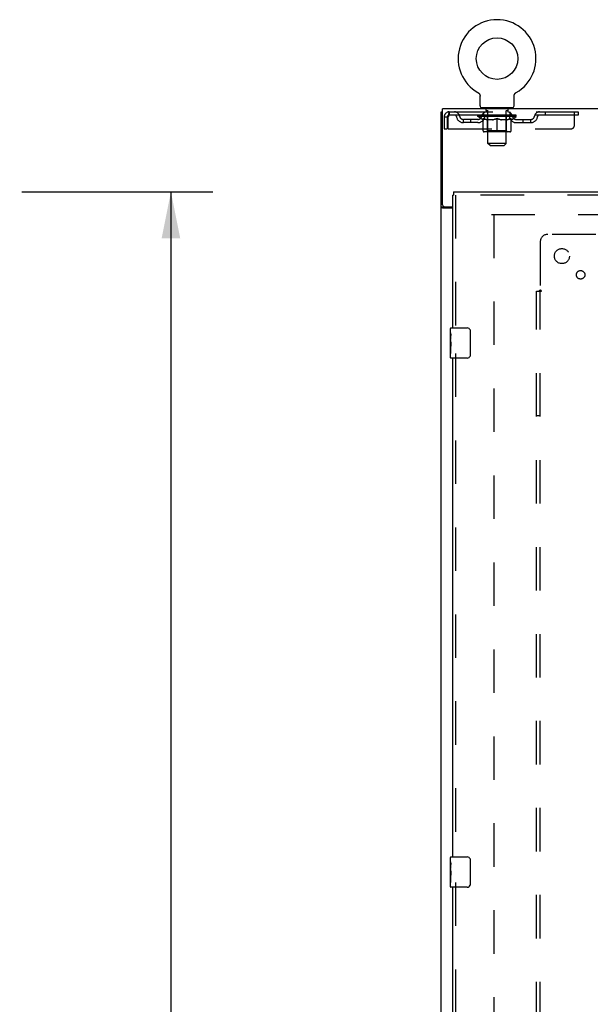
# Model space of a CAD drawing. Header units: inches. Extents: x 0 to 262, y 0 to 169.
# Tile 6 of 83: x 28 to 47, y 91 to 124. Entities that reach past the tile are written whole.
import ezdxf

# ---------------------------------------------------------------- set-up
doc = ezdxf.new("R2010")
doc.units = ezdxf.units.IN
doc.header["$LTSCALE"] = 14.384615
doc.header["$MEASUREMENT"] = 0
doc.linetypes.add('HIDDEN', pattern=[0.2, 0.1, -0.1])
doc.layers.get('0').update_dxf_attribs({"linetype": 'CONTINUOUS'})
for name, color, linetype in [('DEFAULT_2', 8, 'HIDDEN'), ('DIMENSIONS', 7, 'CONTINUOUS'), ('SECONDARY_LH_DOOR_ASSEMBLY', 7, 'CONTINUOUS'), ('SUBPANEL', 7, 'CONTINUOUS')]:
    doc.layers.add(name, color=color, linetype=linetype)
doc.styles.get("Standard").update_dxf_attribs({"font": 'arial.ttf'})
doc.dimstyles.new('DIMSTYLE_1', dxfattribs={"dimtxt": 1.153846, "dimasz": 1.538462, "dimexe": 0.09, "dimexo": 0.07, "dimgap": 0.0375, "dimtad": 0, "dimtih": 1, "dimtoh": 1, "dimzin": 4, "dimdsep": 46, "dimtxsty": 'Standard', "dimblk": '_FILLED', "dimblk1": '_FILLED', "dimblk2": '_FILLED', "dimcen": 0.09, "dimadec": 3, "dimazin": 1, "dimtfac": 1, "dimtdec": 3, "dimtofl": 0, "dimtmove": 0, "dimatfit": 3, "dimldrblk": '_FILLED', "dimfxl": 0, "dimtolj": 1, "dimtzin": 4, "dimarcsym": 0})

# ---------------------------------------------------------------- blocks, each defined once
blk = doc.blocks.new('_FILLED')
at = {"color": 0, "linetype": 'ByBlock'}
blk.add_solid([(0, 0), (-1, 0.2), (-1, -0.2)], dxfattribs=at)
blk = doc.blocks.new('*D11')
at = {"layer": 'DIMENSIONS', "color": 2, "linetype": 'Continuous'}
for p, q in [((28.131, 118.324), (34.451, 118.324)), ((33.066, 118.324), (33.066, 88.965)), ((33.066, 55.824), (33.066, 84.927)), ((28.131, 55.824), (34.451, 55.824))]:
    blk.add_line(p, q, dxfattribs=at)
at = {"layer": 'DIMENSIONS', "color": 2, "linetype": 'Continuous', "xscale": 1.5384615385, "yscale": 1.5384615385, "zscale": 1.5384615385}
for p, rotation in [((33.066, 118.324), 90), ((33.066, 55.824), 270)]:
    blk.add_blockref('_FILLED', p, dxfattribs=dict(at, rotation=rotation))
at = {"layer": 'DIMENSIONS', "color": 2, "linetype": 'Continuous', "insert": (33.066, 88.388), "char_height": 1.1538, "width": 5.9022, "attachment_point": 2, "line_spacing_factor": 0.9}
blk.add_mtext('62.50\\PDOORS', dxfattribs=at)

msp = doc.modelspace()

# ---------------------------------------------------------------- linework, layer by layer
at = {"color": 7, "linetype": 'Continuous'}
for p, q in [((43.221, 121.612), (43.225, 121.609)), ((43.221, 121.612), (43.221, 121.612)), ((43.222, 121.611), (43.224, 121.61)), ((43.225, 121.609), (43.23, 121.607)), ((43.23, 121.607), (43.234, 121.604)), ((43.234, 121.604), (43.238, 121.601)), ((43.238, 121.601), (43.242, 121.598)), ((43.242, 121.598), (43.246, 121.594)), ((43.246, 121.594), (43.25, 121.591)), ((43.249, 121.591), (43.253, 121.587)), ((43.253, 121.587), (43.257, 121.584)), ((43.256, 121.584), (43.26, 121.58)), ((43.26, 121.58), (43.263, 121.576)), ((43.263, 121.576), (43.266, 121.572)), ((43.266, 121.572), (43.269, 121.568)), ((43.269, 121.568), (43.272, 121.563)), ((43.272, 121.564), (43.275, 121.559)), ((43.274, 121.559), (43.277, 121.555)), ((43.277, 121.555), (43.279, 121.55)), ((43.279, 121.55), (43.281, 121.546)), ((43.281, 121.546), (43.283, 121.541)), ((43.283, 121.541), (43.285, 121.536)), ((43.285, 121.536), (43.287, 121.531)), ((43.287, 121.531), (43.288, 121.526)), ((43.288, 121.527), (43.29, 121.522)), ((43.29, 121.522), (43.291, 121.517)), ((43.291, 121.517), (43.292, 121.512)), ((43.292, 121.512), (43.293, 121.507)), ((43.293, 121.507), (43.293, 121.502)), ((44.419, 121.497), (44.42, 121.502)), ((44.419, 121.491), (44.419, 121.497)), ((44.419, 121.491), (44.419, 121.497)), ((44.419, 121.487), (44.419, 121.491)), ((44.42, 121.507), (44.421, 121.512)), ((44.42, 121.502), (44.42, 121.507)), ((44.421, 121.512), (44.422, 121.517)), ((44.422, 121.517), (44.423, 121.522)), ((44.423, 121.522), (44.424, 121.527)), ((44.424, 121.526), (44.426, 121.531)), ((44.426, 121.531), (44.428, 121.536)), ((44.427, 121.536), (44.429, 121.541)), ((44.429, 121.541), (44.431, 121.546)), ((44.431, 121.546), (44.433, 121.55)), ((44.433, 121.55), (44.436, 121.555)), ((44.436, 121.555), (44.438, 121.559)), ((44.438, 121.559), (44.441, 121.564)), ((44.441, 121.563), (44.444, 121.568)), ((44.444, 121.568), (44.447, 121.572)), ((44.447, 121.572), (44.45, 121.576)), ((44.45, 121.576), (44.453, 121.58)), ((44.453, 121.58), (44.456, 121.584)), ((44.456, 121.584), (44.46, 121.587)), ((44.46, 121.587), (44.463, 121.591)), ((44.463, 121.591), (44.467, 121.594)), ((44.467, 121.594), (44.471, 121.598)), ((44.471, 121.598), (44.475, 121.601)), ((44.475, 121.601), (44.479, 121.604)), ((44.479, 121.604), (44.483, 121.607)), ((44.483, 121.607), (44.487, 121.609)), ((44.483, 121.607), (44.484, 121.608)), ((44.487, 121.609), (44.492, 121.612)), ((44.489, 121.61), (44.49, 121.611)), ((43.294, 121.173), (43.294, 121.487)), ((44.419, 121.173), (44.419, 121.487)), ((42.002, 49.178), (42.002, 120.97)), ((42.002, 120.97), (42.054, 120.97)), ((42.054, 117.896), (42.054, 121.074)), ((119.7, 121.074), (42.054, 121.074)), ((43.356, 121.104), (43.356, 121.074)), ((44.356, 121.104), (43.356, 121.104)), ((44.356, 121.104), (44.356, 121.074)), ((42.106, 117.822), (42.002, 117.822)), ((42.377, 117.781), (42.072, 117.781)), ((42.117, 117.833), (42.377, 117.833))]:
    msp.add_line(p, q, dxfattribs=at)
at = {"color": 3, "linetype": 'Continuous'}
msp.add_line((42.106, 117.822), (42.106, 117.834), dxfattribs=at)
at = {"color": 7, "linetype": 'Continuous'}
for points in [[(43.293, 121.502), (43.294, 121.497), (43.294, 121.491), (43.294, 121.487)], [(42.072, 117.781), (42.07, 117.783), (42.068, 117.785), (42.065, 117.786), (42.062, 117.788), (42.058, 117.789), (42.054, 117.791), (42.05, 117.792), (42.046, 117.793), (42.042, 117.795), (42.038, 117.796), (42.034, 117.797), (42.03, 117.799), (42.026, 117.8), (42.023, 117.801), (42.02, 117.803), (42.017, 117.804), (42.014, 117.806), (42.011, 117.808), (42.009, 117.809), (42.007, 117.811), (42.006, 117.813), (42.005, 117.814), (42.004, 117.816), (42.003, 117.818), (42.003, 117.82), (42.002, 117.822)]]:
    msp.add_lwpolyline(points, dxfattribs=at)
at = {"color": 3, "linetype": 'Continuous'}
for points in [[(42.122, 117.807), (42.12, 117.808), (42.117, 117.809), (42.115, 117.811), (42.113, 117.812), (42.111, 117.813), (42.11, 117.815), (42.108, 117.816), (42.107, 117.818), (42.107, 117.819), (42.106, 117.821), (42.106, 117.822)], [(42.147, 117.781), (42.147, 117.783), (42.147, 117.785), (42.146, 117.787), (42.145, 117.789), (42.145, 117.791), (42.144, 117.792), (42.143, 117.794), (42.141, 117.795), (42.139, 117.797), (42.138, 117.798), (42.136, 117.8), (42.134, 117.801), (42.132, 117.802), (42.129, 117.803), (42.127, 117.805), (42.122, 117.807)]]:
    msp.add_lwpolyline(points, dxfattribs=at)
at = {"color": 7, "linetype": 'Continuous'}
msp.add_circle((43.856, 122.732), 0.688, dxfattribs=at)
for centre, radius, start, end in [((43.856, 122.732), 1.288, 299.5053, 240.4947), ((43.363, 121.173), 0.069, 180, 265), ((44.35, 121.173), 0.069, 275, 360), ((42.117, 117.896), 0.0625, 180, 270)]:
    msp.add_arc(centre, radius, start, end, dxfattribs=at)
at = {"layer": 'DEFAULT_2', "color": 8, "linetype": 'HIDDEN'}
for p, q in [((43.221, 121.612), (43.221, 121.612)), ((43.228, 121.608), (43.23, 121.607)), ((44.492, 121.612), (44.492, 121.612)), ((42.273, 120.97), (42.273, 120.866)), ((42.273, 120.97), (46.544, 120.97)), ((46.544, 120.866), (42.273, 120.866)), ((43.223, 120.819), (43.223, 120.866)), ((43.233, 120.859), (43.233, 120.866)), ((43.241, 120.856), (43.241, 120.859)), ((43.241, 120.856), (44.471, 120.856)), ((43.25, 120.856), (43.25, 120.859)), ((43.251, 120.856), (43.251, 120.859)), ((43.261, 120.859), (43.261, 120.866)), ((43.278, 120.856), (43.278, 120.859)), ((43.279, 120.856), (43.279, 120.859)), ((43.308, 120.859), (43.308, 120.866)), ((43.322, 120.856), (43.322, 120.859)), ((43.325, 120.856), (43.325, 120.859)), ((43.529, 120.859), (43.328, 120.859)), ((43.371, 120.859), (43.371, 120.866)), ((43.373, 120.856), (43.373, 120.859)), ((43.373, 120.856), (43.373, 120.859)), ((43.376, 120.856), (43.376, 120.859)), ((43.384, 120.856), (43.384, 120.859)), ((43.384, 120.856), (43.384, 120.859)), ((43.387, 120.856), (43.387, 120.859)), ((43.39, 120.856), (43.39, 120.86)), ((43.395, 120.856), (43.395, 120.859)), ((43.409, 120.856), (43.409, 120.859)), ((43.419, 120.866), (43.419, 120.97)), ((43.427, 120.856), (43.427, 120.862)), ((43.427, 120.856), (43.427, 120.859)), ((43.448, 120.856), (43.448, 120.859)), ((43.448, 120.856), (43.448, 120.859)), ((43.449, 120.859), (43.449, 120.866)), ((43.453, 121.104), (43.453, 121.074)), ((43.459, 120.856), (43.459, 120.859)), ((43.463, 120.856), (43.463, 120.859)), ((43.472, 120.856), (43.472, 120.859)), ((43.484, 120.856), (43.484, 120.863)), ((43.491, 121.014), (43.491, 121.094)), ((43.499, 120.856), (43.499, 120.859)), ((43.561, 121.004), (43.501, 121.004)), ((43.502, 120.856), (43.502, 120.859)), ((43.529, 120.856), (43.529, 120.859)), ((43.596, 120.859), (43.534, 120.859)), ((43.54, 120.859), (43.54, 120.866)), ((43.547, 120.856), (43.547, 120.859)), ((43.551, 120.856), (43.551, 120.859)), ((43.556, 119.923), (43.556, 120.994)), ((43.557, 120.856), (43.557, 120.864)), ((43.561, 120.856), (43.561, 120.859)), ((43.572, 120.856), (43.572, 120.859)), ((43.596, 120.856), (43.596, 120.859)), ((43.671, 120.859), (43.612, 120.859)), ((43.633, 120.856), (43.633, 120.859)), ((43.64, 120.859), (43.64, 120.866)), ((43.643, 120.856), (43.643, 120.859)), ((43.646, 120.856), (43.646, 120.865)), ((43.649, 120.856), (43.649, 120.859)), ((43.656, 120.856), (43.656, 120.859)), ((43.671, 120.856), (43.671, 120.859)), ((43.752, 120.859), (43.697, 120.859)), ((43.71, 120.856), (43.71, 120.859)), ((43.742, 120.859), (43.856, 120.866)), ((43.746, 120.859), (43.746, 120.866)), ((43.747, 120.866), (43.746, 120.866)), ((43.747, 120.859), (43.747, 120.866)), ((43.747, 120.856), (43.747, 120.859)), ((43.751, 120.856), (43.751, 120.859)), ((43.752, 120.856), (43.752, 120.859)), ((43.752, 120.856), (43.752, 120.859)), ((43.836, 120.859), (43.787, 120.859)), ((43.793, 120.856), (43.793, 120.859)), ((43.836, 120.856), (43.836, 120.859)), ((43.854, 120.859), (43.854, 120.859)), ((43.854, 120.856), (43.854, 120.859)), ((43.854, 120.856), (43.854, 120.859)), ((43.856, 120.859), (43.856, 120.866)), ((43.859, 120.856), (43.859, 120.859)), ((43.859, 120.856), (43.859, 120.859)), ((43.859, 120.859), (43.859, 120.859)), ((43.861, 120.859), (43.925, 120.859)), ((43.877, 120.856), (43.877, 120.859)), ((43.893, 120.859), (43.893, 120.864)), ((43.893, 120.864), (43.971, 120.859)), ((43.915, 120.859), (43.915, 120.862)), ((43.92, 120.856), (43.92, 120.859)), ((43.96, 120.856), (43.96, 120.859)), ((43.961, 120.856), (43.961, 120.859)), ((43.961, 120.859), (44.015, 120.859)), ((43.962, 120.856), (43.962, 120.859)), ((43.966, 120.859), (43.966, 120.866)), ((43.966, 120.859), (43.966, 120.866)), ((43.966, 120.866), (43.966, 120.866)), ((43.966, 120.856), (43.966, 120.859)), ((44.002, 120.856), (44.002, 120.859)), ((44.041, 120.856), (44.041, 120.859)), ((44.041, 120.859), (44.101, 120.859)), ((44.057, 120.856), (44.057, 120.859)), ((44.064, 120.856), (44.064, 120.859)), ((44.067, 120.856), (44.067, 120.865)), ((44.069, 120.856), (44.069, 120.859)), ((44.073, 120.859), (44.073, 120.866)), ((44.08, 120.856), (44.08, 120.859)), ((44.116, 120.856), (44.116, 120.859)), ((44.116, 120.859), (44.178, 120.859)), ((44.14, 120.856), (44.14, 120.859)), ((44.211, 121.004), (44.151, 121.004)), ((44.151, 120.856), (44.151, 120.859)), ((44.156, 119.923), (44.156, 120.994)), ((44.156, 120.856), (44.156, 120.864)), ((44.162, 120.856), (44.162, 120.859)), ((44.166, 120.856), (44.166, 120.859)), ((44.173, 120.859), (44.173, 120.866)), ((44.183, 120.856), (44.183, 120.859)), ((44.183, 120.859), (44.385, 120.859)), ((44.211, 120.856), (44.211, 120.859)), ((44.214, 120.856), (44.214, 120.859)), ((44.221, 121.014), (44.221, 121.094)), ((44.229, 120.856), (44.229, 120.863)), ((44.24, 120.856), (44.24, 120.859)), ((44.25, 120.856), (44.25, 120.859)), ((44.254, 120.856), (44.254, 120.859)), ((44.259, 121.104), (44.259, 121.074)), ((44.263, 120.859), (44.263, 120.866)), ((44.265, 120.856), (44.265, 120.859)), ((44.265, 120.856), (44.265, 120.859)), ((44.285, 120.856), (44.285, 120.862)), ((44.286, 120.856), (44.286, 120.859)), ((44.294, 120.866), (44.294, 120.97)), ((44.304, 120.856), (44.304, 120.859)), ((44.318, 120.856), (44.318, 120.859)), ((44.322, 120.856), (44.322, 120.86)), ((44.326, 120.856), (44.326, 120.859)), ((44.329, 120.856), (44.329, 120.859)), ((44.329, 120.856), (44.329, 120.859)), ((44.336, 120.856), (44.336, 120.859)), ((44.339, 120.856), (44.339, 120.859)), ((44.34, 120.856), (44.34, 120.859)), ((44.341, 120.859), (44.341, 120.866)), ((44.388, 120.856), (44.388, 120.859)), ((44.39, 120.856), (44.39, 120.859)), ((44.405, 120.859), (44.405, 120.866)), ((44.433, 120.856), (44.433, 120.859)), ((44.435, 120.856), (44.435, 120.859)), ((44.451, 120.859), (44.451, 120.866)), ((44.462, 120.856), (44.462, 120.859)), ((44.462, 120.856), (44.462, 120.859)), ((44.471, 120.856), (44.471, 120.859)), ((44.48, 120.859), (44.48, 120.866)), ((44.49, 120.819), (44.49, 120.866)), ((45.444, 120.97), (45.444, 120.866)), ((46.419, 120.532), (46.419, 120.97)), ((46.544, 120.97), (46.544, 120.866)), ((42.106, 120.803), (42.106, 120.407)), ((42.106, 120.803), (42.21, 120.803)), ((42.21, 120.803), (42.21, 120.407)), ((42.24, 120.407), (42.24, 120.803)), ((42.742, 120.615), (42.742, 120.719)), ((43.225, 120.719), (42.742, 120.719)), ((43.225, 120.615), (42.742, 120.615)), ((42.992, 120.615), (42.992, 120.719)), ((43.382, 120.708), (43.223, 120.819)), ((44.49, 120.819), (43.223, 120.819)), ((43.382, 120.708), (43.393, 120.708)), ((43.393, 120.345), (43.393, 120.751)), ((43.715, 120.708), (43.535, 120.708)), ((43.544, 120.347), (43.544, 120.816)), ((43.856, 120.308), (43.856, 120.751)), ((44.178, 120.708), (43.998, 120.708)), ((44.169, 120.347), (44.169, 120.816)), ((44.32, 120.345), (44.32, 120.751)), ((44.32, 120.708), (44.33, 120.708)), ((44.33, 120.708), (44.49, 120.819)), ((44.488, 120.719), (44.971, 120.719)), ((44.488, 120.615), (44.971, 120.615)), ((44.721, 120.615), (44.721, 120.719)), ((44.971, 120.615), (44.971, 120.719)), ((42.106, 120.407), (42.21, 120.407)), ((42.24, 120.407), (46.294, 120.407)), ((44.283, 120.308), (43.43, 120.308)), ((43.544, 120.347), (43.504, 120.308)), ((44.169, 120.347), (43.544, 120.347)), ((44.169, 120.347), (44.209, 120.308)), ((43.625, 119.854), (43.556, 119.923)), ((44.156, 119.923), (43.556, 119.923)), ((44.087, 119.854), (44.156, 119.923)), ((43.625, 119.854), (44.087, 119.854)), ((43.669, 117.574), (78.606, 117.574)), ((43.752, 117.574), (43.752, 56.574))]:
    msp.add_line(p, q, dxfattribs=at)
for points in [[(42.273, 120.97), (42.271, 120.969), (42.269, 120.966), (42.266, 120.961), (42.264, 120.953), (42.262, 120.944), (42.259, 120.933), (42.257, 120.921), (42.255, 120.907), (42.252, 120.892), (42.25, 120.875), (42.247, 120.858), (42.245, 120.84), (42.243, 120.822), (42.24, 120.803)], [(42.273, 120.866), (42.271, 120.866), (42.269, 120.864), (42.266, 120.862), (42.264, 120.86), (42.262, 120.856), (42.259, 120.852), (42.257, 120.847), (42.255, 120.842), (42.252, 120.836), (42.25, 120.83), (42.247, 120.824), (42.245, 120.817), (42.243, 120.81), (42.24, 120.803)], [(43.393, 120.751), (43.419, 120.741), (43.444, 120.732), (43.469, 120.724), (43.494, 120.718), (43.518, 120.712), (43.543, 120.708)], [(43.535, 120.708), (43.512, 120.712), (43.488, 120.718), (43.465, 120.725), (43.441, 120.732), (43.417, 120.741), (43.393, 120.75)], [(43.705, 120.708), (43.73, 120.712), (43.755, 120.718), (43.78, 120.725), (43.805, 120.732), (43.831, 120.741), (43.856, 120.751)], [(43.856, 120.75), (43.832, 120.74), (43.808, 120.732), (43.785, 120.724), (43.761, 120.718), (43.738, 120.712), (43.715, 120.708)], [(43.856, 120.751), (43.882, 120.741), (43.908, 120.732), (43.933, 120.725), (43.958, 120.718), (43.983, 120.712), (44.007, 120.708)], [(43.998, 120.708), (43.974, 120.712), (43.951, 120.718), (43.928, 120.724), (43.904, 120.732), (43.88, 120.74), (43.856, 120.75)], [(44.17, 120.708), (44.195, 120.712), (44.219, 120.718), (44.244, 120.724), (44.269, 120.732), (44.294, 120.741), (44.32, 120.751)], [(44.32, 120.75), (44.295, 120.741), (44.271, 120.732), (44.248, 120.724), (44.224, 120.718), (44.201, 120.712), (44.178, 120.708)]]:
    msp.add_lwpolyline(points, dxfattribs=at)
for centre, radius, start, end in [((42.273, 120.803), 0.167, 90, 180), ((42.273, 120.803), 0.063, 90, 180), ((42.453, 120.803), 0.167, 8.0716, 90), ((42.453, 120.803), 0.0625, 7.9863, 90), ((43.514, 120.803), 0.167, 90, 171.9284), ((43.363, 121.173), 0.069, 265, 270), ((43.513, 120.803), 0.0625, 90, 172.0137), ((43.481, 121.094), 0.01, 0, 90), ((43.501, 121.014), 0.01, 180, 270), ((43.504, 120.816), 0.0398, 0, 90), ((43.546, 120.994), 0.01, 0, 90), ((44.166, 120.994), 0.01, 90, 180), ((44.209, 120.816), 0.0398, 90, 180), ((44.199, 120.803), 0.167, 8.0716, 90), ((44.199, 120.803), 0.0625, 7.9863, 90), ((44.211, 121.014), 0.01, 270, 360), ((44.231, 121.094), 0.01, 90, 180), ((44.35, 121.173), 0.069, 270, 275), ((45.26, 120.803), 0.167, 90, 171.9284), ((45.26, 120.803), 0.0625, 90, 172.0137), ((42.742, 120.844), 0.229, 187.9863, 270), ((42.742, 120.844), 0.125, 188.0716, 270), ((43.225, 120.844), 0.125, 270, 351.9284), ((43.225, 120.844), 0.229, 270, 352.0137), ((44.488, 120.844), 0.229, 187.9863, 270), ((44.488, 120.844), 0.125, 188.0716, 270), ((44.971, 120.844), 0.125, 270, 351.9284), ((44.971, 120.844), 0.229, 270, 352.0137), ((46.294, 120.532), 0.125, 270, 360), ((43.43, 120.345), 0.0371, 180, 270), ((44.283, 120.345), 0.0371, 270, 360)]:
    msp.add_arc(centre, radius, start, end, dxfattribs=at)
for centre, major_axis, ratio, start_param, end_param in [((43.203, 120.854), (0.198, 0), 0.060556, 0.430652, 1.470503), ((43.856, 120.866), (0.633, 0.007), 0.05963, 2.96643, 3.140963), ((43.856, 120.866), (0.633, 0), 0.060556, -3.141593, -2.96706), ((43.203, 120.847), (0.198, 0.002), 0.05963, 1.376596, 1.469874), ((43.179, 120.854), (0.198, 0.002), 0.05963, 0.25549, 1.295341), ((43.247, 120.854), (0.198, -0.002), 0.05963, 0.605815, 1.645666), ((43.856, 120.866), (0.633, 0.013), 0.05688, 2.791345, 2.965878), ((43.856, 120.866), (0.633, -0.007), 0.05963, -2.96643, -2.791898), ((43.247, 120.847), (0.198, 0), 0.060556, 1.551758, 1.645036), ((43.179, 120.847), (0.198, 0.004), 0.05688, 1.20151, 1.294789), ((43.249, 120.85), (0.164, 0.002), 0.05963, 1.065228, 1.614276), ((43.229, 120.85), (0.164, 0.003), 0.05688, 0.890143, 1.43919), ((43.287, 120.85), (0.164, 0), 0.060556, 1.240391, 1.789438), ((43.175, 120.854), (0.198, 0.004), 0.05688, 0.080405, 1.120256), ((43.31, 120.854), (0.198, -0.004), 0.05688, 0.7809, 1.820751), ((43.856, 120.866), (0.633, 0.019), 0.052395, 2.616403, 2.790936), ((43.856, 120.866), (0.633, -0.013), 0.05688, -2.791345, -2.616812), ((43.31, 120.847), (0.198, -0.002), 0.05963, 1.72692, 1.820198), ((43.175, 120.847), (0.198, 0.006), 0.052395, 1.026568, 1.119847), ((43.228, 120.85), (0.164, 0.005), 0.052395, 0.715201, 1.264248), ((43.342, 120.85), (0.164, -0.002), 0.05963, 1.415553, 1.9646), ((43.389, 120.854), (0.198, -0.006), 0.052395, 0.955842, 1.995693), ((43.856, 120.866), (0.633, 0.025), 0.046319, 2.441654, 2.616187), ((43.856, 120.866), (0.633, -0.019), 0.052395, -2.616403, -2.44187), ((43.192, 120.854), (0.198, 0.006), 0.052395, -0.094537, 0.945314), ((43.389, 120.847), (0.198, -0.004), 0.05688, 1.902006, 1.995284), ((43.192, 120.847), (0.198, 0.008), 0.046319, 0.851819, 0.945098), ((43.247, 120.85), (0.164, 0.006), 0.046319, 0.540452, 1.089499), ((43.413, 120.85), (0.164, -0.003), 0.05688, 1.590638, 2.139686), ((43.483, 120.854), (0.198, -0.008), 0.046319, 1.130591, 2.170442), ((43.856, 120.866), (0.633, 0.029), 0.038841, 2.267123, 2.441656), ((43.856, 120.866), (0.633, -0.025), 0.046319, -2.441654, -2.267121), ((43.229, 120.854), (0.198, 0.008), 0.046319, -0.269286, 0.770565), ((43.483, 120.847), (0.198, -0.006), 0.052395, 2.076947, 2.170226), ((43.229, 120.847), (0.198, 0.009), 0.038841, 0.677289, 0.770567), ((43.284, 120.85), (0.164, 0.008), 0.038841, 0.365921, 0.914969), ((43.498, 120.85), (0.164, -0.005), 0.052395, 1.76558, 2.314627), ((43.588, 120.854), (0.198, -0.009), 0.038841, 1.305122, 2.344973), ((43.856, 120.866), (0.633, 0.033), 0.030195, 2.09281, 2.267343), ((43.286, 120.854), (0.198, 0.009), 0.038841, -0.443817, 0.596034), ((43.856, 120.866), (0.633, -0.029), 0.038841, -2.267123, -2.092591), ((43.588, 120.847), (0.198, -0.008), 0.046319, 2.251696, 2.344975), ((43.286, 120.847), (0.198, 0.01), 0.030195, 0.502975, 0.596254), ((43.338, 120.85), (0.164, 0.009), 0.030195, 0.191608, 0.740655), ((43.594, 120.85), (0.164, -0.006), 0.046319, 1.940329, 2.489376), ((43.359, 120.854), (0.198, 0.01), 0.030195, -0.61813, 0.421721), ((43.701, 120.854), (0.198, -0.01), 0.030195, 1.479435, 2.519286), ((43.856, 120.866), (0.633, 0.036), 0.020645, 1.918687, 2.09322), ((43.856, 120.866), (0.633, -0.033), 0.030195, -2.09281, -1.918277), ((43.701, 120.847), (0.198, -0.009), 0.038841, 2.426227, 2.519505), ((43.359, 120.847), (0.198, 0.011), 0.020645, 0.328852, 0.422131), ((43.408, 120.85), (0.164, 0.009), 0.020645, 0.017485, 0.566532), ((43.697, 120.85), (0.164, -0.008), 0.038841, 2.11486, 2.663907), ((43.448, 120.854), (0.198, 0.011), 0.020645, -0.792253, 0.247598), ((43.818, 120.854), (0.198, -0.011), 0.020645, 1.653558, 2.693409), ((43.856, 120.866), (0.633, 0.038), 0.010478, 1.744704, 1.919237), ((43.856, 120.866), (0.633, -0.036), 0.020645, -1.918687, -1.744154), ((43.818, 120.847), (0.198, -0.01), 0.030195, 2.60054, 2.693819), ((43.448, 120.847), (0.198, 0.012), 0.010478, 0.154869, 0.248148), ((43.492, 120.85), (0.164, 0.01), 0.010478, 6.126688, 6.675735), ((43.805, 120.85), (0.164, -0.009), 0.030195, 2.289173, 2.83822), ((43.549, 120.854), (0.198, 0.012), 0.010478, -0.966236, -0.000846), ((43.937, 120.854), (0.198, -0.012), 0.010478, 1.827541, 2.867392), ((43.856, 120.866), (0.633, -0.038), 0.010478, -1.744704, -1.563007), ((43.937, 120.847), (0.198, -0.011), 0.020645, 2.774664, 2.867942), ((43.915, 120.85), (0.164, -0.009), 0.020645, 2.463296, 3.012344), ((43.776, 120.854), (0.198, 0.012), 0.010478, 0.274201, 1.314052), ((43.69, 120.85), (0.164, 0.01), 0.010478, -0.000483, 0.504314), ((43.659, 120.847), (0.198, 0.012), 0.010478, 0.099668, 0.192946), ((43.856, 120.866), (0.633, 0.038), 0.010478, -1.571421, -1.396888), ((44.023, 120.85), (0.164, -0.01), 0.010478, 2.637279, 3.14189), ((44.054, 120.847), (0.198, -0.012), 0.010478, 2.74231, 2.948646), ((43.894, 120.854), (0.198, 0.011), 0.020645, 0.448184, 1.488034), ((43.798, 120.85), (0.164, 0.009), 0.020645, 0.129249, 0.678296), ((43.776, 120.847), (0.198, 0.011), 0.020645, 0.273651, 0.366929), ((43.856, 120.866), (0.633, 0.036), 0.020645, -1.397439, -1.222906), ((44.164, 120.854), (0.198, -0.012), 0.010478, -3.140747, -2.175357), ((43.856, 120.866), (0.633, -0.038), 0.010478, 1.222355, 1.396888), ((44.012, 120.854), (0.198, 0.01), 0.030195, 0.622307, 1.662158), ((43.907, 120.85), (0.164, 0.009), 0.030195, 0.303372, 0.852419), ((44.221, 120.85), (0.164, -0.01), 0.010478, 2.749043, 3.29809), ((44.265, 120.854), (0.198, -0.011), 0.020645, 2.893995, 3.933846), ((43.894, 120.847), (0.198, 0.01), 0.030195, 0.447774, 0.541052), ((44.265, 120.847), (0.198, -0.012), 0.010478, 2.893445, 2.986723), ((43.856, 120.866), (0.633, 0.033), 0.030195, -1.223315, -1.048783), ((44.125, 120.854), (0.198, 0.009), 0.038841, 0.79662, 1.836471), ((43.856, 120.866), (0.633, -0.036), 0.020645, 1.048373, 1.222906), ((44.016, 120.85), (0.164, 0.008), 0.038841, 0.477686, 1.026733), ((44.305, 120.85), (0.164, -0.009), 0.020645, 2.57506, 3.124108), ((44.354, 120.854), (0.198, -0.01), 0.030195, 2.719872, 3.759723), ((44.23, 120.854), (0.198, 0.008), 0.046319, 0.971151, 2.011002), ((44.012, 120.847), (0.198, 0.009), 0.038841, 0.622087, 0.715366), ((44.354, 120.847), (0.198, -0.011), 0.020645, 2.719462, 2.812741), ((43.856, 120.866), (0.633, 0.029), 0.038841, -1.049002, -0.874469), ((43.856, 120.866), (0.633, -0.033), 0.030195, 0.87425, 1.048783), ((44.119, 120.85), (0.164, 0.006), 0.046319, 0.652216, 1.201263), ((44.323, 120.854), (0.198, 0.006), 0.052395, 1.1459, 2.185751), ((44.375, 120.85), (0.164, -0.009), 0.030195, 2.400937, 2.949985), ((44.427, 120.854), (0.198, -0.009), 0.038841, 2.545558, 3.585409), ((44.215, 120.85), (0.164, 0.005), 0.052395, 0.826965, 1.376012), ((44.125, 120.847), (0.198, 0.008), 0.046319, 0.796618, 0.889896), ((44.427, 120.847), (0.198, -0.01), 0.030195, 2.545339, 2.638617), ((44.403, 120.854), (0.198, 0.004), 0.05688, 1.320842, 2.360692), ((43.856, 120.866), (0.633, 0.025), 0.046319, -0.874471, -0.699939), ((43.856, 120.866), (0.633, -0.029), 0.038841, 0.699936, 0.874469), ((44.483, 120.854), (0.198, -0.008), 0.046319, 2.371028, 3.410879), ((44.429, 120.85), (0.164, -0.008), 0.038841, 2.226624, 2.775671), ((44.465, 120.854), (0.198, 0.002), 0.05963, 1.495927, 2.535778), ((44.299, 120.85), (0.164, 0.003), 0.05688, 1.001907, 1.550954), ((44.521, 120.854), (0.198, -0.006), 0.052395, 2.196279, 3.23613), ((44.466, 120.85), (0.164, -0.006), 0.046319, 2.052093, 2.601141), ((44.23, 120.847), (0.198, 0.006), 0.052395, 0.971367, 1.064645), ((44.509, 120.854), (0.198, 0), 0.060556, 1.671089, 2.71094), ((44.483, 120.847), (0.198, -0.009), 0.038841, 2.371026, 2.464304), ((44.538, 120.854), (0.198, -0.004), 0.05688, 2.021337, 3.061188), ((43.856, 120.866), (0.633, 0.019), 0.052395, -0.699723, -0.52519), ((43.856, 120.866), (0.633, -0.025), 0.046319, 0.525406, 0.699939), ((44.534, 120.854), (0.198, -0.002), 0.05963, 1.846251, 2.886102), ((44.37, 120.85), (0.164, 0.002), 0.05963, 1.176993, 1.72604), ((44.485, 120.85), (0.164, -0.005), 0.052395, 1.877344, 2.426392), ((44.426, 120.85), (0.164, 0), 0.060556, 1.352155, 1.901202), ((44.484, 120.85), (0.164, -0.003), 0.05688, 1.702402, 2.25145), ((44.464, 120.85), (0.164, -0.002), 0.05963, 1.527317, 2.076364), ((44.323, 120.847), (0.198, 0.004), 0.05688, 1.146309, 1.239587), ((44.521, 120.847), (0.198, -0.008), 0.046319, 2.196495, 2.289773), ((43.856, 120.866), (0.633, 0.013), 0.05688, -0.524781, -0.350248), ((43.856, 120.866), (0.633, -0.019), 0.052395, 0.350657, 0.52519), ((44.403, 120.847), (0.198, 0.002), 0.05963, 1.321394, 1.414673), ((44.538, 120.847), (0.198, -0.006), 0.052395, 2.021746, 2.115024), ((43.856, 120.866), (0.633, 0.007), 0.05963, -0.349695, -0.175162), ((43.856, 120.866), (0.633, -0.013), 0.05688, 0.175715, 0.350248), ((44.465, 120.847), (0.198, 0), 0.060556, 1.496556, 1.589835), ((44.534, 120.847), (0.198, -0.004), 0.05688, 1.846804, 1.940083), ((44.509, 120.847), (0.198, -0.002), 0.05963, 1.671719, 1.764997), ((43.856, 120.866), (0.633, 0), 0.060556, -0.174533, 0), ((43.856, 120.866), (0.633, -0.007), 0.05963, 0.000629, 0.175162)]:
    msp.add_ellipse(centre, major_axis=major_axis, ratio=ratio, start_param=start_param, end_param=end_param, dxfattribs=at)
at = {"layer": 'SECONDARY_LH_DOOR_ASSEMBLY', "color": 7, "linetype": 'Continuous'}
for p, q in [((42.419, 118.324), (42.419, 118.22)), ((42.377, 118.22), (42.419, 118.22)), ((42.317, 113.663), (42.317, 113.809)), ((42.332, 113.824), (42.872, 113.824)), ((42.972, 113.724), (42.972, 112.924)), ((42.317, 113.405), (42.317, 113.662)), ((42.323, 113.607), (42.317, 113.607)), ((42.317, 113.439), (42.324, 113.439)), ((42.317, 112.839), (42.317, 113.403)), ((42.319, 113.376), (42.317, 113.376)), ((42.324, 113.439), (42.324, 113.575)), ((42.317, 113.244), (42.323, 113.244)), ((42.317, 113.208), (42.324, 113.208)), ((42.317, 113.146), (42.324, 113.146)), ((42.324, 112.978), (42.324, 113.208)), ((42.317, 112.978), (42.324, 112.978)), ((42.872, 112.824), (42.332, 112.824)), ((42.317, 96.163), (42.317, 96.309)), ((42.317, 95.905), (42.317, 96.162)), ((42.323, 96.107), (42.317, 96.107)), ((42.332, 96.324), (42.872, 96.324)), ((42.972, 96.224), (42.972, 95.424)), ((42.317, 95.939), (42.324, 95.939)), ((42.317, 95.339), (42.317, 95.903)), ((42.319, 95.876), (42.317, 95.876)), ((42.324, 95.939), (42.324, 96.075)), ((42.317, 95.744), (42.323, 95.744)), ((42.317, 95.708), (42.324, 95.708)), ((42.317, 95.646), (42.324, 95.646)), ((42.317, 95.478), (42.324, 95.478)), ((42.324, 95.478), (42.324, 95.708)), ((42.872, 95.324), (42.332, 95.324))]:
    msp.add_line(p, q, dxfattribs=at)
at = {"layer": 'SECONDARY_LH_DOOR_ASSEMBLY', "color": 3, "linetype": 'Continuous'}
for p, q in [((42.419, 118.324), (79.273, 118.324)), ((42.377, 118.22), (42.377, 113.824)), ((42.377, 112.824), (42.377, 96.324)), ((42.377, 95.324), (42.377, 78.824))]:
    msp.add_line(p, q, dxfattribs=at)
at = {"layer": 'SECONDARY_LH_DOOR_ASSEMBLY', "color": 8, "linetype": 'HIDDEN'}
for p, q in [((79.273, 118.22), (42.419, 118.22)), ((42.481, 118.22), (42.481, 113.669)), ((42.481, 112.979), (42.481, 96.169)), ((42.481, 95.479), (42.481, 78.669))]:
    msp.add_line(p, q, dxfattribs=at)
at = {"layer": 'SECONDARY_LH_DOOR_ASSEMBLY', "color": 7, "linetype": 'Continuous'}
for points in [[(42.966, 113.76), (42.968, 113.754), (42.969, 113.749), (42.971, 113.743), (42.971, 113.736), (42.972, 113.73), (42.972, 113.724)], [(42.317, 113.663), (42.318, 113.659), (42.318, 113.655), (42.318, 113.649), (42.32, 113.636)], [(42.317, 113.405), (42.318, 113.397), (42.318, 113.388), (42.319, 113.378)], [(42.319, 113.378), (42.322, 113.345), (42.322, 113.332), (42.323, 113.32), (42.324, 113.308), (42.324, 113.295), (42.324, 113.282), (42.324, 113.269), (42.324, 113.256), (42.323, 113.244), (42.322, 113.231), (42.322, 113.219)], [(42.32, 113.636), (42.321, 113.629), (42.322, 113.621), (42.323, 113.612)], [(42.323, 113.612), (42.323, 113.603), (42.324, 113.594), (42.324, 113.585), (42.324, 113.575)], [(42.972, 112.924), (42.972, 112.918), (42.971, 112.911), (42.971, 112.905), (42.969, 112.899), (42.968, 112.893), (42.966, 112.888)], [(42.317, 96.163), (42.318, 96.159), (42.318, 96.155), (42.318, 96.149), (42.32, 96.136)], [(42.32, 96.136), (42.321, 96.129), (42.322, 96.121), (42.323, 96.112)], [(42.323, 96.112), (42.323, 96.103), (42.324, 96.094), (42.324, 96.085), (42.324, 96.075)], [(42.966, 96.26), (42.968, 96.254), (42.969, 96.249), (42.971, 96.243), (42.971, 96.236), (42.972, 96.23), (42.972, 96.224)], [(42.317, 95.905), (42.318, 95.897), (42.318, 95.888), (42.319, 95.878)], [(42.319, 95.878), (42.322, 95.845), (42.322, 95.832), (42.323, 95.82), (42.324, 95.808), (42.324, 95.795), (42.324, 95.782), (42.324, 95.769), (42.324, 95.756), (42.323, 95.744), (42.322, 95.731), (42.322, 95.719)], [(42.972, 95.424), (42.972, 95.418), (42.971, 95.411), (42.971, 95.405), (42.969, 95.399), (42.968, 95.393), (42.966, 95.388)]]:
    msp.add_lwpolyline(points, dxfattribs=at)
for centre, radius, start, end in [((42.332, 113.809), 0.015, 90, 180), ((42.872, 113.724), 0.1, 21.1999, 90), ((42.332, 112.839), 0.015, 180, 270), ((42.872, 112.924), 0.1, 270, 338.8001), ((42.332, 96.309), 0.015, 90, 180), ((42.872, 96.224), 0.1, 21.1999, 90), ((42.332, 95.339), 0.015, 180, 270), ((42.872, 95.424), 0.1, 270, 338.8001)]:
    msp.add_arc(centre, radius, start, end, dxfattribs=at)
for centre in [(42.58, 113.24), (42.58, 95.74)]:
    msp.add_ellipse(centre, major_axis=(0.263, 0), ratio=0.432808, start_param=3.141593, end_param=3.321581, dxfattribs=at)
at = {"layer": 'SUBPANEL', "color": 8, "linetype": 'HIDDEN'}
for p, q in [((45.284, 116.668), (45.284, 115.078)), ((47.123, 116.918), (45.534, 116.918)), ((45.159, 59.105), (45.159, 115.043)), ((45.159, 115.043), (45.245, 115.043)), ((45.245, 115.043), (45.324, 115.043)), ((45.284, 59.105), (45.284, 115.043)), ((45.284, 110.918), (45.159, 110.918))]:
    msp.add_line(p, q, dxfattribs=at)
for points in [[(45.245, 115.043), (45.248, 115.044), (45.25, 115.046), (45.252, 115.048), (45.254, 115.05), (45.256, 115.051), (45.258, 115.053), (45.26, 115.055), (45.262, 115.056), (45.263, 115.058), (45.265, 115.06), (45.27, 115.065)], [(45.27, 115.065), (45.272, 115.067), (45.274, 115.069), (45.276, 115.071), (45.278, 115.073), (45.28, 115.075), (45.282, 115.076), (45.284, 115.078)], [(45.298, 115.068), (45.296, 115.069), (45.294, 115.071), (45.291, 115.072), (45.289, 115.074), (45.287, 115.075), (45.285, 115.077), (45.284, 115.078)], [(45.324, 115.043), (45.324, 115.044), (45.323, 115.046), (45.322, 115.048), (45.321, 115.049), (45.32, 115.051), (45.319, 115.053), (45.318, 115.054), (45.316, 115.056), (45.314, 115.057), (45.313, 115.058), (45.311, 115.06), (45.309, 115.061), (45.307, 115.062), (45.305, 115.064), (45.303, 115.065), (45.298, 115.068)]]:
    msp.add_lwpolyline(points, dxfattribs=at)
for centre, radius in [((46.002, 116.199), 0.25), ((46.621, 115.58), 0.141)]:
    msp.add_circle(centre, radius, dxfattribs=at)
msp.add_arc((45.534, 116.668), 0.25, 90, 180, dxfattribs=at)

# ---------------------------------------------------------------- dimensions: what is measured, and where the dimension line sits
at = {"layer": 'DIMENSIONS', "color": 2, "linetype": 'Continuous'}
dim = msp.add_linear_dim(base=(33.066, 55.824), p1=(28.061, 118.324), p2=(28.061, 55.824), angle=270, text='<>\\PDOORS', dimstyle='DIMSTYLE_1', dxfattribs=at)
dim.commit()
dim.dimension.update_dxf_attribs({"geometry": '*D11', "text_midpoint": (33.066, 86.946), "dimtype": 160})

doc.saveas('drawing.dxf')
